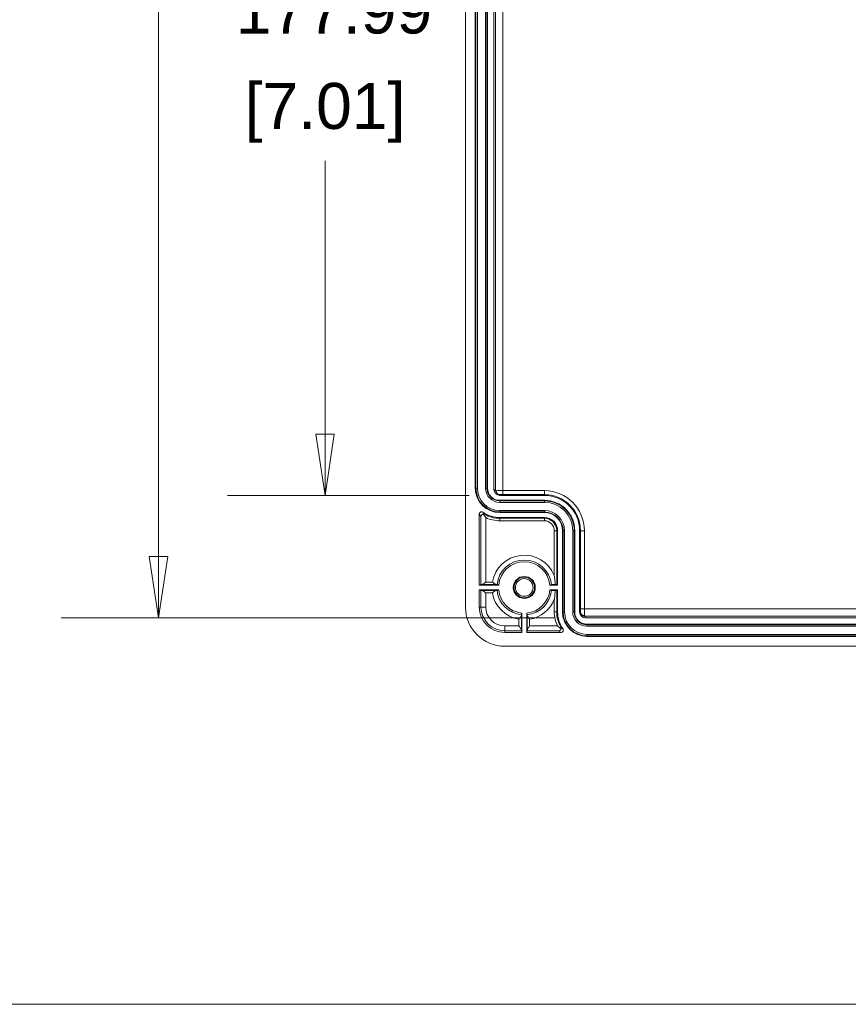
# Model space of a CAD drawing. Header units: millimetres. Extents: x 32 to 1714, y 32 to 1317.
# Tile 12 of 25: x 660 to 829, y 48 to 248. Entities that reach past the tile are written whole.
import ezdxf

# ---------------------------------------------------------------- set-up
doc = ezdxf.new("R2010")
doc.units = ezdxf.units.MM
doc.header["$LTSCALE"] = 6.25
for name, color, linetype, lineweight in [('Dimension (ANSI)', 7, 'Continuous', 9), ('Sketch Geometry (ANSI)', 7, 'Continuous', 9), ('Visible (ANSI)', 7, 'Continuous', 9), ('Visible Narrow (ANSI)', 7, 'Continuous', 9)]:
    doc.layers.add(name, color=color, linetype=linetype, lineweight=lineweight)
doc.styles.add('Note Text (ANSI)', font='arial.ttf')
doc.dimstyles.new('Default - mm_inch (ANSI)', dxfattribs={"dimscale": 6.25, "dimtxt": 1.5, "dimasz": 2, "dimexe": 3.175, "dimexo": 1, "dimgap": 0.8, "dimtad": 0, "dimtih": 1, "dimtoh": 1, "dimrnd": 1e-08, "dimzin": 4, "dimdsep": 46, "dimtxsty": 'Note Text (ANSI)', "dimblk": 'Filled-1', "dimcen": 0.09, "dimdle": 10, "dimclrd": 256, "dimclre": 256, "dimclrt": 256, "dimadec": 1, "dimazin": 0, "dimtfac": 1.333333, "dimtofl": 0, "dimtmove": 0, "dimatfit": 3, "dimfxl": 1, "dimtolj": 1, "dimtzin": 0, "dimlwd": -1, "dimlwe": -1, "dimarcsym": 0})

# ---------------------------------------------------------------- blocks, each defined once
blk = doc.blocks.new('Borders Default Border')
at = {"layer": 'Sketch Geometry (ANSI)', "flags": 128}
blk.add_lwpolyline([(7.62, 7.62), (7.62, 208.28), (271.78, 208.28), (271.78, 7.62), (7.62, 7.62)], dxfattribs=at)
blk = doc.blocks.new('Filled-1')
at = {"color": 0}
for p, q in [((0, 0), (-1, 0.15)), ((-1, 0.15), (-1, -0.15)), ((-1, 0), (0, 0)), ((-1, -0.15), (0, 0))]:
    blk.add_line(p, q, dxfattribs=at)
at = {"color": 0, "flags": 128}
blk.add_lwpolyline([(-1, -0.15), (0, 0), (-1, 0.15), (-1, -0.15)], dxfattribs=at)
at = {"color": 0}
blk.add_solid([(-1, -0.15), (0, 0), (-1, 0.15), (-1, -0.15)], dxfattribs=at)
blk = doc.blocks.new('*D29')
at = {"layer": 'Defpoints', "color": 0, "transparency": 16777216}
for p in [(775.66, 354.3), (688.64, 126.41), (775.66, 126.41)]:
    blk.add_point(p, dxfattribs=at)
at = {"layer": 'Dimension (ANSI)', "transparency": 16777216}
for p, q in [((769.41, 354.3), (668.8, 354.3)), ((688.64, 341.8), (688.64, 308.54)), ((688.64, 138.91), (688.64, 266.95)), ((769.41, 126.41), (668.8, 126.41))]:
    blk.add_line(p, q, dxfattribs=at)
at = {"layer": 'Dimension (ANSI)', "transparency": 16777216, "xscale": 12.5, "yscale": 12.5, "zscale": 12.5}
for p, rotation in [((688.64, 354.3), 90), ((688.64, 126.41), 270)]:
    blk.add_blockref('Filled-1', p, dxfattribs=dict(at, rotation=rotation))
at = {"layer": 'Dimension (ANSI)', "transparency": 16777216, "char_height": 9.375, "attachment_point": 5, "style": 'Note Text (ANSI)'}
for s, insert in [('\\A1; 227.89', (688.64, 297.53)), ('\\A1;[8.97]', (688.64, 276.74))]:
    blk.add_mtext(s, dxfattribs=dict(at, insert=insert))
blk = doc.blocks.new('*D30')
at = {"layer": 'Defpoints', "color": 0, "transparency": 16777216}
for p in [(758.19, 329.35), (722.58, 151.36), (758.19, 151.36)]:
    blk.add_point(p, dxfattribs=at)
at = {"layer": 'Dimension (ANSI)', "transparency": 16777216}
for p, q in [((751.94, 329.35), (702.73, 329.35)), ((722.58, 316.85), (722.58, 261.15)), ((722.58, 163.86), (722.58, 219.56)), ((751.94, 151.36), (702.73, 151.36))]:
    blk.add_line(p, q, dxfattribs=at)
at = {"layer": 'Dimension (ANSI)', "transparency": 16777216, "xscale": 12.5, "yscale": 12.5, "zscale": 12.5}
for p, rotation in [((722.58, 329.35), 90), ((722.58, 151.36), 270)]:
    blk.add_blockref('Filled-1', p, dxfattribs=dict(at, rotation=rotation))
at = {"layer": 'Dimension (ANSI)', "transparency": 16777216, "char_height": 9.375, "attachment_point": 5, "style": 'Note Text (ANSI)'}
for s, insert in [('\\A1; 177.99', (722.58, 250.14)), ('\\A1;[7.01]', (722.58, 229.35))]:
    blk.add_mtext(s, dxfattribs=dict(at, insert=insert))

msp = doc.modelspace()

# ---------------------------------------------------------------- linework, layer by layer
at = {"layer": 'Visible (ANSI)'}
for p, q in [((751.2098, 128.6047), (751.2098, 352.1031)), ((753.2053, 152.8562), (753.2053, 327.8516)), ((755.6997, 327.8516), (755.6997, 152.8562)), ((756.9968, 152.5571), (756.9968, 328.1507)), ((767.2786, 151.3596), (758.1943, 151.3596)), ((758.1941, 150.3619), (767.2786, 150.3619)), ((754.0035, 133.0958), (754.0035, 147.5242)), ((767.2786, 147.8675), (758.1941, 147.8675)), ((758.1941, 146.8697), (767.2786, 146.8697)), ((769.9725, 144.1758), (769.9725, 133.0958)), ((770.9703, 127.6082), (770.9703, 144.1758)), ((773.4646, 144.1758), (773.4646, 127.6082)), ((774.4624, 127.6084), (774.4624, 144.1758)), ((754.0035, 133.0958), (754.3522, 133.1829)), ((754.0035, 133.0958), (757.9685, 133.0958)), ((768.3972, 133.0958), (769.9725, 133.0958)), ((769.794, 133.1851), (769.9725, 133.0958)), ((757.9685, 132.0981), (754.0035, 132.0981)), ((754.3522, 132.0109), (754.0035, 132.0981)), ((754.0035, 128.6071), (754.0035, 132.0981)), ((769.9725, 132.0981), (768.3972, 132.0981)), ((769.9725, 132.0981), (769.794, 132.0088)), ((769.9725, 132.0981), (769.9725, 127.6082)), ((762.684, 123.4176), (762.684, 127.3825)), ((763.6817, 127.3825), (763.6817, 123.4176)), ((889.5982, 126.4109), (775.6599, 126.4109)), ((775.959, 125.1138), (889.3982, 125.1138)), ((762.684, 123.4176), (759.193, 123.4176)), ((762.684, 123.4176), (762.5968, 123.7662)), ((763.7689, 123.7662), (763.6817, 123.4176)), ((770.627, 123.4176), (763.6817, 123.4176)), ((889.3982, 122.6194), (775.959, 122.6194)), ((1042.554, 120.6239), (759.1906, 120.6239))]:
    msp.add_line(p, q, dxfattribs=at)
for radius in [2.2449, 2.0952, 1.7959]:
    msp.add_circle((763.1828, 132.5969), radius, dxfattribs=at)
for centre, radius, start, end in [((758.1941, 152.8562), 4.9887, 180, 270), ((758.1941, 152.8562), 2.4944, 180, 270), ((767.2786, 144.1758), 7.1838, 0, 90), ((767.2786, 144.1758), 6.1861, 0, 90), ((758.1941, 152.8562), 5.9865, 235.303281, 270), ((767.2786, 144.1758), 3.6917, 0, 90), ((767.2786, 144.1758), 2.6939, 0, 90), ((763.1828, 132.5969), 5.2382, 5.465024, 174.534976), ((763.1828, 132.5969), 5.2382, 185.465024, 264.534976), ((763.1828, 132.5969), 5.2382, 275.465024, 354.534976), ((759.193, 128.6071), 5.1895, 180, 270), ((775.959, 127.6082), 5.9865, 180, 214.696719), ((775.959, 127.6082), 4.9887, 180, 270), ((775.959, 127.6082), 2.4944, 180, 270)]:
    msp.add_arc(centre, radius, start, end, dxfattribs=at)
for centre, major_axis, ratio, start_param, end_param in [((758.1943, 152.5571), (0.0004, 1.1975), 0.99996189, 1.57110068, 3.14189699), ((755.3498, 133.1829), (-0.9977, 0), 0.00436335, 5.75706548, 6.26573195), ((769.2951, 133.185), (-0.4989, 0), 0.00436335, 3.1503193, 4.33645993), ((755.3498, 132.011), (0.9977, 0), 0.00436335, 3.15904602, 3.66771248), ((769.2951, 132.0088), (0.4989, 0), 0.00436335, 5.08831803, 6.27445866), ((759.193, 128.6071), (-5.6458, -5.6458), 0.99969546, 5.49793944, 7.06843118), ((775.6599, 127.6084), (1.1975, 0.0004), 0.99996189, 3.14128832, 4.71208463), ((762.5969, 124.7638), (0, -0.9977), 0.00436335, 5.75706548, 6.26573195), ((763.7688, 124.7638), (0, 0.9977), 0.00436335, 3.15904602, 3.66771248)]:
    msp.add_ellipse(centre, major_axis=major_axis, ratio=ratio, start_param=start_param, end_param=end_param, dxfattribs=at)
for points, knots in [([(754.7864, 147.9343), (754.7329, 147.9713), (754.6728, 147.9975), (754.5458, 148.0254), (754.4802, 148.0268), (754.3523, 148.0044), (754.2911, 147.9808), (754.1812, 147.9115), (754.1336, 147.8664), (754.0661, 147.7715), (754.0429, 147.7252), (754.0115, 147.627), (754.0035, 147.5758), (754.0035, 147.5242)], [0, 0, 0, 0, 0.019545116, 0.019545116, 0.039082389, 0.039082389, 0.058611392, 0.058611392, 0.078136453, 0.078136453, 0.093630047, 0.093630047, 0.109125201, 0.109125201, 0.109125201, 0.109125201]), ([(754.3522, 147.0966), (754.3522, 147.0976), (754.3522, 147.0986), (754.3541, 147.1568), (754.3663, 147.2143), (754.4111, 147.3212), (754.4428, 147.3715), (754.5362, 147.4712), (754.5995, 147.5142), (754.7069, 147.5565), (754.7461, 147.5672), (754.7879, 147.5731)], [-0.1344511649, -0.1344511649, -0.1344511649, -0.1344511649, -0.133985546, -0.133985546, -0.1078633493, -0.1078633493, -0.0830440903, -0.0830440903, -0.052822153, -0.052822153, -0.0375016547, -0.0375016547, -0.0375016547, -0.0375016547]), ([(754.7879, 147.5731), (754.8129, 147.5774), (754.8376, 147.5798), (754.9482, 147.5823), (755.0325, 147.5613), (755.1074, 147.5195), (755.1083, 147.5191), (755.1091, 147.5186)], [-0.0475864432, -0.0475864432, -0.0475864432, -0.0475864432, -0.03722975, -0.03722975, 0, 0, 0.0004332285, 0.0004332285, 0.0004332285, 0.0004332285]), ([(755.3498, 146.8299), (755.3488, 146.8311), (755.3478, 146.8323), (755.1363, 147.0977), (754.943, 147.3648), (754.7879, 147.5731)], [-0.000467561, -0.000467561, -0.000467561, -0.000467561, 0, 0, 0.101560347, 0.101560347, 0.101560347, 0.101560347]), ([(769.4783, 133.1871), (769.4661, 133.5073), (769.444, 133.8258), (769.3824, 134.4398), (769.3441, 134.7345), (769.297, 135.0336), (769.2961, 135.0394), (769.2951, 135.0452)], [-0.184278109, -0.184278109, -0.184278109, -0.184278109, -0.089279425, -0.089279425, 0, 0, 0.001773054, 0.001773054, 0.001773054, 0.001773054]), ([(754.4869, 133.1851), (754.5237, 133.1853), (754.567, 133.1975), (754.6764, 133.2424), (754.7487, 133.2815), (754.9105, 133.3804), (754.994, 133.436), (755.1661, 133.5541), (755.256, 133.6176), (755.3468, 133.6818), (755.3483, 133.6829), (755.3498, 133.6839)], [-0.122881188, -0.122881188, -0.122881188, -0.122881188, -0.097367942, -0.097367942, -0.064504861, -0.064504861, -0.032899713, -0.032899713, 0, 0, 0.000547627, 0.000547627, 0.000547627, 0.000547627]), ([(756.6888, 133.6839), (756.6901, 133.6829), (756.6914, 133.6818), (756.7794, 133.6124), (756.8666, 133.5441), (757.035, 133.4183), (757.117, 133.3598), (757.2636, 133.2671), (757.3295, 133.2306), (757.4263, 133.1937), (757.461, 133.1853), (757.4916, 133.1851)], [-0.181499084, -0.181499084, -0.181499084, -0.181499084, -0.180997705, -0.180997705, -0.148278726, -0.148278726, -0.116448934, -0.116448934, -0.088020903, -0.088020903, -0.069760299, -0.069760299, -0.069760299, -0.069760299]), ([(757.4916, 133.1851), (757.5148, 133.1849), (757.5347, 133.1847), (757.596, 133.1841), (757.6248, 133.1835), (757.6268, 133.1829)], [0.2470250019, 0.2470250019, 0.2470250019, 0.2470250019, 0.2598349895, 0.2598349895, 0.2950672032, 0.2950672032, 0.2950672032, 0.2950672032]), ([(768.7388, 133.1829), (768.7409, 133.1835), (768.7697, 133.1841), (768.8618, 133.185), (768.9442, 133.1856), (769.119, 133.1863), (769.2425, 133.1867), (769.3945, 133.187), (769.4356, 133.187), (769.4783, 133.1871)], [0.298522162, 0.298522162, 0.298522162, 0.298522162, 0.333754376, 0.333754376, 0.370813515, 0.370813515, 0.407978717, 0.407978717, 0.420284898, 0.420284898, 0.420284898, 0.420284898]), ([(754.4869, 132.0088), (754.5257, 132.0085), (754.5719, 131.995), (754.6886, 131.9456), (754.7659, 131.9027), (754.9298, 131.8007), (755.009, 131.7477), (755.1733, 131.6347), (755.2595, 131.5737), (755.3468, 131.512), (755.3483, 131.511), (755.3498, 131.5099)], [-0.123348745, -0.123348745, -0.123348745, -0.123348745, -0.09630831, -0.09630831, -0.061491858, -0.061491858, -0.03158811, -0.03158811, 0, 0, 0.000547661, 0.000547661, 0.000547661, 0.000547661]), ([(757.4916, 132.0088), (757.4877, 132.0088), (757.4838, 132.0086), (757.4393, 132.0054), (757.3927, 131.9896), (757.2736, 131.9337), (757.1985, 131.8874), (757.0527, 131.7883), (756.9823, 131.7367), (756.839, 131.6281), (756.7657, 131.5706), (756.6914, 131.512), (756.6901, 131.511), (756.6888, 131.5099)], [-0.112788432, -0.112788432, -0.112788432, -0.112788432, -0.110460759, -0.110460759, -0.086873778, -0.086873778, -0.055406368, -0.055406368, -0.027946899, -0.027946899, 0, 0, 0.00050248, 0.00050248, 0.00050248, 0.00050248]), ([(757.6268, 132.0109), (757.6248, 132.0104), (757.596, 132.0098), (757.5347, 132.0091), (757.5148, 132.009), (757.4916, 132.0088)], [0.2985221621, 0.2985221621, 0.2985221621, 0.2985221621, 0.3337543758, 0.3337543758, 0.3465643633, 0.3465643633, 0.3465643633, 0.3465643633]), ([(769.4783, 132.0068), (769.4356, 132.0068), (769.3945, 132.0069), (769.2425, 132.0072), (769.119, 132.0075), (768.9442, 132.0083), (768.8618, 132.0088), (768.7697, 132.0098), (768.7409, 132.0104), (768.7388, 132.0109)], [0.173304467, 0.173304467, 0.173304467, 0.173304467, 0.185610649, 0.185610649, 0.22277585, 0.22277585, 0.25983499, 0.25983499, 0.295067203, 0.295067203, 0.295067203, 0.295067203]), ([(769.2951, 130.1486), (769.2959, 130.1532), (769.2966, 130.1579), (769.3061, 130.218), (769.3146, 130.2736), (769.4037, 130.8791), (769.4564, 131.4311), (769.4783, 132.0068)], [-0.19292427, -0.19292427, -0.19292427, -0.19292427, -0.191464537, -0.191464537, -0.173926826, -0.173926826, -0.000635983, -0.000635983, -0.000635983, -0.000635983]), ([(762.0958, 126.1029), (762.0969, 126.1042), (762.0979, 126.1055), (762.1565, 126.1798), (762.214, 126.2531), (762.3226, 126.3963), (762.3742, 126.4668), (762.4733, 126.6125), (762.5196, 126.6877), (762.5755, 126.8068), (762.5913, 126.8534), (762.5945, 126.8979), (762.5947, 126.9018), (762.5947, 126.9056)], [-0.181577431, -0.181577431, -0.181577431, -0.181577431, -0.181081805, -0.181081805, -0.153516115, -0.153516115, -0.126431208, -0.126431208, -0.095393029, -0.095393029, -0.072127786, -0.072127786, -0.069831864, -0.069831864, -0.069831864, -0.069831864]), ([(762.5947, 126.9056), (762.5949, 126.9289), (762.5951, 126.9488), (762.5957, 127.0101), (762.5963, 127.0389), (762.5968, 127.0409)], [0.2470250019, 0.2470250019, 0.2470250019, 0.2470250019, 0.2598349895, 0.2598349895, 0.2950672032, 0.2950672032, 0.2950672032, 0.2950672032]), ([(763.7689, 127.0409), (763.7694, 127.0389), (763.77, 127.0101), (763.7706, 126.9488), (763.7708, 126.9289), (763.771, 126.9056)], [0.2985221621, 0.2985221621, 0.2985221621, 0.2985221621, 0.3337543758, 0.3337543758, 0.3465643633, 0.3465643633, 0.3465643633, 0.3465643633]), ([(763.771, 126.9056), (763.771, 126.9018), (763.7712, 126.8979), (763.7743, 126.8534), (763.7901, 126.8068), (763.8461, 126.6877), (763.8924, 126.6125), (763.9914, 126.4668), (764.043, 126.3963), (764.1516, 126.2531), (764.2091, 126.1798), (764.2678, 126.1055), (764.2688, 126.1042), (764.2698, 126.1029)], [-0.112788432, -0.112788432, -0.112788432, -0.112788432, -0.110460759, -0.110460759, -0.086873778, -0.086873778, -0.055406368, -0.055406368, -0.027946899, -0.027946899, 0, 0, 0.00050248, 0.00050248, 0.00050248, 0.00050248]), ([(762.5947, 123.901), (762.5944, 123.9378), (762.5823, 123.9811), (762.5374, 124.0905), (762.4982, 124.1628), (762.3994, 124.3246), (762.3438, 124.4081), (762.2257, 124.5802), (762.1622, 124.67), (762.0979, 124.7609), (762.0969, 124.7624), (762.0958, 124.7638)], [-0.122881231, -0.122881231, -0.122881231, -0.122881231, -0.097367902, -0.097367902, -0.06450442, -0.06450442, -0.032899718, -0.032899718, 0, 0, 0.000547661, 0.000547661, 0.000547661, 0.000547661]), ([(763.771, 123.901), (763.7713, 123.9398), (763.7848, 123.986), (763.8342, 124.1026), (763.8771, 124.1799), (763.979, 124.3438), (764.032, 124.4231), (764.1451, 124.5874), (764.206, 124.6736), (764.2677, 124.7609), (764.2688, 124.7624), (764.2698, 124.7638)], [-0.123348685, -0.123348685, -0.123348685, -0.123348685, -0.096308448, -0.096308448, -0.061492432, -0.061492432, -0.031588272, -0.031588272, 0, 0, 0.000547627, 0.000547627, 0.000547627, 0.000547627]), ([(770.6759, 124.202), (770.4676, 124.357), (770.2006, 124.5504), (769.9352, 124.7618), (769.9339, 124.7628), (769.9326, 124.7638)], [0.0011353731, 0.0011353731, 0.0011353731, 0.0011353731, 0.0849867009, 0.0849867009, 0.0853865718, 0.0853865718, 0.0853865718, 0.0853865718]), ([(770.6213, 124.5232), (770.6218, 124.5224), (770.6223, 124.5215), (770.655, 124.4629), (770.6756, 124.3975), (770.6849, 124.2875), (770.6834, 124.2452), (770.6759, 124.202)], [-0.1223865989, -0.1223865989, -0.1223865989, -0.1223865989, -0.1219569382, -0.1219569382, -0.0931584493, -0.0931584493, -0.0765015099, -0.0765015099, -0.0765015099, -0.0765015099]), ([(770.6759, 124.202), (770.6749, 124.1955), (770.6739, 124.1891), (770.6605, 124.1146), (770.635, 124.0503), (770.5515, 123.9217), (770.4889, 123.864), (770.3484, 123.7878), (770.2751, 123.7687), (770.2014, 123.7663), (770.2004, 123.7663), (770.1993, 123.7662)], [-0.116575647, -0.116575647, -0.116575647, -0.116575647, -0.113452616, -0.113452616, -0.080144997, -0.080144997, -0.038606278, -0.038606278, 0, 0, 0.000541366, 0.000541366, 0.000541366, 0.000541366]), ([(770.627, 123.4176), (770.692, 123.4176), (770.7564, 123.4303), (770.8766, 123.4797), (770.9312, 123.5158), (771.0237, 123.6071), (771.0605, 123.6613), (771.1114, 123.7808), (771.1249, 123.8449), (771.1264, 123.9614), (771.1191, 124.0128), (771.089, 124.1114), (771.0664, 124.1581), (771.0371, 124.2005)], [0, 0, 0, 0, 0.01953804, 0.01953804, 0.039067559, 0.039067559, 0.058592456, 0.058592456, 0.078119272, 0.078119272, 0.093621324, 0.093621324, 0.109124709, 0.109124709, 0.109124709, 0.109124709])]:
    msp.add_open_spline(points, degree=3, knots=knots, dxfattribs=at)
for points in [[(757.6268, 133.1829), (757.8029, 133.138), (757.9685, 133.0958)], [(768.3972, 133.0958), (768.5627, 133.138), (768.7388, 133.1829)], [(757.9685, 132.0981), (757.8029, 132.0559), (757.6268, 132.0109)], [(768.7388, 132.0109), (768.5627, 132.0559), (768.3972, 132.0981)], [(762.5968, 127.0409), (762.6418, 127.217), (762.684, 127.3825)], [(763.6817, 127.3825), (763.7239, 127.217), (763.7689, 127.0409)]]:
    msp.add_rational_spline(points, [1, 1.00049148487, 1], degree=2, dxfattribs=at)
at = {"layer": 'Visible Narrow (ANSI)'}
for p, q in [((753.3235, 327.8516), (753.3235, 152.8562)), ((753.6226, 152.8562), (753.6226, 327.8516)), ((755.2825, 327.8516), (755.2825, 152.8562)), ((755.5815, 152.8562), (755.5815, 327.8516)), ((757.3368, 328.3208), (757.3368, 152.387)), ((758.8332, 152.3337), (758.8332, 328.3741)), ((753.2053, 152.8562), (753.3235, 152.8562)), ((753.3235, 152.8562), (753.6226, 152.8562)), ((755.5815, 152.8562), (755.2825, 152.8562)), ((755.6997, 152.8562), (755.5815, 152.8562)), ((757.3368, 152.387), (756.9968, 152.5571)), ((758.1943, 151.3596), (758.1942, 151.5319)), ((758.8332, 152.3337), (758.8332, 151.5356)), ((767.2786, 152.3337), (758.8332, 152.3337)), ((758.8332, 151.5356), (767.2786, 151.5356)), ((767.2786, 152.3337), (767.2786, 151.5356)), ((767.2786, 151.3596), (767.2786, 151.5356)), ((758.1941, 150.3619), (758.1941, 150.2437)), ((767.2786, 150.2437), (758.1941, 150.2437)), ((758.1941, 149.9446), (758.1941, 150.2437)), ((758.1941, 149.9446), (767.2786, 149.9446)), ((767.2786, 150.3619), (767.2786, 150.2437)), ((767.2786, 149.9446), (767.2786, 150.2437)), ((754.3522, 147.0966), (754.3522, 133.1829)), ((755.3498, 133.6839), (755.3498, 146.8299)), ((767.2786, 148.2847), (758.1941, 148.2847)), ((758.1941, 147.9857), (758.1941, 148.2847)), ((758.1941, 147.9857), (767.2786, 147.9857)), ((758.1941, 147.8675), (758.1941, 147.9857)), ((758.1941, 146.8697), (758.1941, 146.6912)), ((758.1941, 146.1923), (758.1941, 146.6912)), ((767.2786, 146.6912), (758.1941, 146.6912)), ((767.2786, 147.9857), (767.2786, 148.2847)), ((767.2786, 147.8675), (767.2786, 147.9857)), ((767.2786, 146.8697), (767.2786, 146.6912)), ((767.2786, 146.1923), (767.2786, 146.6912)), ((758.1941, 146.1923), (767.2786, 146.1923)), ((769.2951, 144.1758), (769.794, 144.1758)), ((769.2951, 144.1758), (769.2951, 135.0452)), ((769.794, 133.1851), (769.794, 144.1758)), ((769.9725, 144.1758), (769.794, 144.1758)), ((770.9703, 144.1758), (771.0885, 144.1758)), ((771.0885, 144.1758), (771.0885, 127.6082)), ((771.0885, 144.1758), (771.3875, 144.1758)), ((771.3875, 127.6082), (771.3875, 144.1758)), ((773.0474, 144.1758), (773.0474, 127.6082)), ((773.0474, 144.1758), (773.3465, 144.1758)), ((773.3465, 127.6082), (773.3465, 144.1758)), ((773.4646, 144.1758), (773.3465, 144.1758)), ((774.4624, 144.1758), (774.6383, 144.1758)), ((775.4365, 144.1758), (774.6383, 144.1758)), ((774.6383, 144.1758), (774.6383, 128.2473)), ((775.4365, 128.2473), (775.4365, 144.1758)), ((754.4869, 133.1851), (757.4916, 133.1851)), ((756.6888, 133.6839), (755.3498, 133.6839)), ((754.3522, 132.0109), (754.3522, 128.6071)), ((757.4916, 132.0088), (754.4869, 132.0088)), ((755.3498, 131.5099), (756.6888, 131.5099)), ((755.3498, 128.6071), (755.3498, 131.5099)), ((769.794, 127.6082), (769.794, 132.0088)), ((754.0035, 128.6071), (754.3522, 128.6071)), ((755.3498, 128.6071), (754.3522, 128.6071)), ((769.2951, 130.1486), (769.2951, 127.6082)), ((762.5947, 123.901), (762.5947, 126.9056)), ((763.771, 126.9056), (763.771, 123.901)), ((769.2951, 127.6082), (769.794, 127.6082)), ((769.9725, 127.6082), (769.794, 127.6082)), ((770.9703, 127.6082), (771.0885, 127.6082)), ((771.0885, 127.6082), (771.3875, 127.6082)), ((773.0474, 127.6082), (773.3465, 127.6082)), ((773.4646, 127.6082), (773.3465, 127.6082)), ((774.6347, 127.6083), (774.4624, 127.6084)), ((775.4365, 128.2473), (774.6383, 128.2473)), ((890.8405, 128.2473), (775.4365, 128.2473)), ((775.4898, 126.7509), (889.2582, 126.7509)), ((775.6599, 126.4109), (775.4898, 126.7509)), ((762.0958, 124.7638), (759.193, 124.7638)), ((759.193, 124.7638), (759.193, 123.7662)), ((762.0958, 126.1029), (762.0958, 124.7638)), ((764.2698, 124.7638), (764.2698, 126.1029)), ((769.9326, 124.7638), (764.2698, 124.7638)), ((775.959, 125.1138), (775.959, 124.9956)), ((889.3982, 124.9956), (775.959, 124.9956)), ((775.959, 124.6966), (775.959, 124.9956)), ((775.959, 124.6966), (889.3982, 124.6966)), ((759.193, 123.7662), (762.5968, 123.7662)), ((759.193, 123.4176), (759.193, 123.7662)), ((763.7689, 123.7662), (770.1993, 123.7662)), ((889.3982, 123.0367), (775.959, 123.0367)), ((775.959, 122.7376), (775.959, 123.0367)), ((775.959, 122.7376), (889.3982, 122.7376)), ((775.959, 122.6194), (775.959, 122.7376))]:
    msp.add_line(p, q, dxfattribs=at)
for centre, radius, start, end in [((758.1941, 152.8562), 4.8706, 180, 270), ((758.1941, 152.8562), 4.5715, 180, 270), ((758.1941, 152.8562), 2.9116, 180, 270), ((758.1941, 152.8562), 2.6126, 180, 270), ((767.2786, 144.1758), 8.1579, 0, 90), ((767.2786, 144.1758), 7.3597, 0, 90), ((767.2786, 144.1758), 6.0679, 0, 90), ((767.2786, 144.1758), 5.7688, 0, 90), ((758.1941, 152.8562), 6.165, 239.973894, 270), ((758.1941, 152.8562), 6.6639, 244.73361, 270), ((767.2786, 144.1758), 4.1089, 0, 90), ((767.2786, 144.1758), 3.8099, 0, 90), ((767.2786, 144.1758), 2.5154, 0, 90), ((767.2786, 144.1758), 2.0165, 0, 90), ((763.1828, 132.5969), 6.5844, 21.828815, 170.49769), ((763.1828, 132.5969), 5.5868, 6.02105, 173.97895), ((763.1828, 132.5969), 6.5844, 189.50231, 260.49769), ((763.1828, 132.5969), 5.5868, 186.02105, 263.97895), ((763.1828, 132.5969), 5.5868, 276.02105, 353.97895), ((759.193, 128.6071), 4.8409, 180, 270), ((759.193, 128.6071), 3.8433, 180, 270), ((763.1828, 132.5969), 6.5844, 279.50231, 338.171185), ((775.959, 127.6082), 6.6639, 180, 205.26639), ((775.959, 127.6082), 6.165, 180, 210.026106), ((775.959, 127.6082), 4.8706, 180, 270), ((775.959, 127.6082), 4.5715, 180, 270), ((775.959, 127.6082), 2.9116, 180, 270), ((775.959, 127.6082), 2.6126, 180, 270)]:
    msp.add_arc(centre, radius, start, end, dxfattribs=at)
for centre, major_axis, ratio, start_param, end_param in [((758.8332, 152.3276), (-1.4966, 0), 0.00407254, 4.71238898, 5.86779839), ((758.1942, 152.3301), (0.0158, -0.798), 0.91493109, 4.69428764, 6.26156242), ((758.8332, 151.5295), (0.6984, 0), 0.00872687, 1.57079633, 2.72620574), ((774.6322, 128.2473), (0, -0.6984), 0.00872687, 0.41538693, 1.57079633), ((775.4329, 127.6083), (-0.798, 0.0158), 0.91493109, 0.02162289, 1.58889767), ((775.4304, 128.2473), (0, 1.4966), 0.00407254, 3.55697963, 4.71238898), ((775.959, 132.6627), (0, -11.1075), 0.86604739, 5.64125479, 5.69568232)]:
    msp.add_ellipse(centre, major_axis=major_axis, ratio=ratio, start_param=start_param, end_param=end_param, dxfattribs=at)
for points, knots in [([(757.4639, 152.3301), (757.4521, 152.33), (757.4411, 152.3307), (757.4115, 152.3343), (757.3952, 152.3387), (757.3681, 152.3496), (757.3575, 152.3562), (757.3422, 152.3709), (757.3379, 152.3789), (757.3368, 152.387)], [0, 0, 0, 0, 0.0040996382, 0.0040996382, 0.0118785, 0.0118785, 0.0199756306, 0.0199756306, 0.0284610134, 0.0284610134, 0.0284610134, 0.0284610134]), ([(757.3368, 152.387), (757.3373, 152.2729), (757.3604, 152.1569), (757.4543, 151.9416), (757.5228, 151.8416), (757.7052, 151.6746), (757.8185, 151.6052), (758.0289, 151.5445), (758.1082, 151.5318), (758.1942, 151.5319)], [-0.0284610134, -0.0284610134, -0.0284610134, -0.0284610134, -0.0199756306, -0.0199756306, -0.0118785, -0.0118785, -0.0040996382, -0.0040996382, 0, 0, 0, 0]), ([(754.0035, 147.5242), (754.0281, 147.4922), (754.0529, 147.4604), (754.1121, 147.3854), (754.1467, 147.3423), (754.1817, 147.2995), (754.2167, 147.2567), (754.2521, 147.2141), (754.3091, 147.1466), (754.3306, 147.1216), (754.3522, 147.0966)], [0.5875029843, 0.5875029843, 0.5875029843, 0.5875029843, 0.5994865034, 0.5994865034, 0.6158426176, 0.6158426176, 0.6158426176, 0.6321987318, 0.6321987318, 0.6419305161, 0.6419305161, 0.6419305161, 0.6419305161]), ([(755.1091, 147.5186), (755.087, 147.5455), (755.065, 147.5726), (755.0107, 147.64), (754.9787, 147.6805), (754.9471, 147.7211), (754.9155, 147.7618), (754.8843, 147.8027), (754.8309, 147.8738), (754.8085, 147.904), (754.7864, 147.9343)], [-0.6432159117, -0.6432159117, -0.6432159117, -0.6432159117, -0.6321987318, -0.6321987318, -0.6158426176, -0.6158426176, -0.6158426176, -0.5994865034, -0.5994865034, -0.5875153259, -0.5875153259, -0.5875153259, -0.5875153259]), ([(774.6347, 127.6083), (774.6346, 127.5223), (774.6473, 127.443), (774.7018, 127.2542), (774.7565, 127.1554), (774.9066, 126.9675), (775.0094, 126.8895), (775.238, 126.779), (775.3651, 126.7514), (775.4898, 126.7509)], [-0.028070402, -0.028070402, -0.028070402, -0.028070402, -0.0239707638, -0.0239707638, -0.0174113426, -0.0174113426, -0.0088840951, -0.0088840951, 0.0003906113, 0.0003906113, 0.0003906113, 0.0003906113]), ([(775.4898, 126.7509), (775.4809, 126.752), (775.4721, 126.7572), (775.4567, 126.7749), (775.4499, 126.7869), (775.4402, 126.8145), (775.4368, 126.8287), (775.4335, 126.8552), (775.4328, 126.8662), (775.4329, 126.878)], [-0.0003906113, -0.0003906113, -0.0003906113, -0.0003906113, 0.0088840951, 0.0088840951, 0.0174113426, 0.0174113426, 0.0239707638, 0.0239707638, 0.028070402, 0.028070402, 0.028070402, 0.028070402]), ([(771.0371, 124.2005), (771.0068, 124.2226), (770.9766, 124.245), (770.9055, 124.2984), (770.8646, 124.3296), (770.8239, 124.3612), (770.7832, 124.3928), (770.7427, 124.4248), (770.6753, 124.4791), (770.6483, 124.5011), (770.6213, 124.5232)], [0.5875153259, 0.5875153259, 0.5875153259, 0.5875153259, 0.5994865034, 0.5994865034, 0.6158426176, 0.6158426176, 0.6158426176, 0.6321987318, 0.6321987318, 0.6432159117, 0.6432159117, 0.6432159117, 0.6432159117])]:
    msp.add_open_spline(points, degree=3, knots=knots, dxfattribs=at)

# ---------------------------------------------------------------- block references
at = {"xscale": 6.25, "yscale": 6.25, "zscale": 6.25}
msp.add_blockref('Borders Default Border', (0, 0), dxfattribs=at)

# ---------------------------------------------------------------- dimensions: what is measured, and where the dimension line sits
at = {"layer": 'Dimension (ANSI)'}
for base, p1, p2, text, picture, middle in [((688.643, 126.4109), (775.6599, 354.297), (775.6599, 126.4109), ' <>\\X[8.97]', '*D29', (688.643, 287.7466)), ((722.5783, 151.3596), (758.1943, 329.3482), (758.1943, 151.3596), ' <>\\X[7.01]', '*D30', (722.5783, 240.3539))]:
    dim = msp.add_linear_dim(base=base, p1=p1, p2=p2, angle=270, text=text, dimstyle='Default - mm_inch (ANSI)', override={"dimgap": 0.8, "dimdec": 2, "dimpost": '\\X', "dimtol": 0, "dimlim": 0, "dimtp": 0, "dimtm": 0, "dimtdec": 2, "dimatfit": 1}, dxfattribs=at)
    dim.commit()
    dim.dimension.update_dxf_attribs({"geometry": picture, "text_midpoint": middle, "dimtype": 160})

doc.saveas('drawing.dxf')
